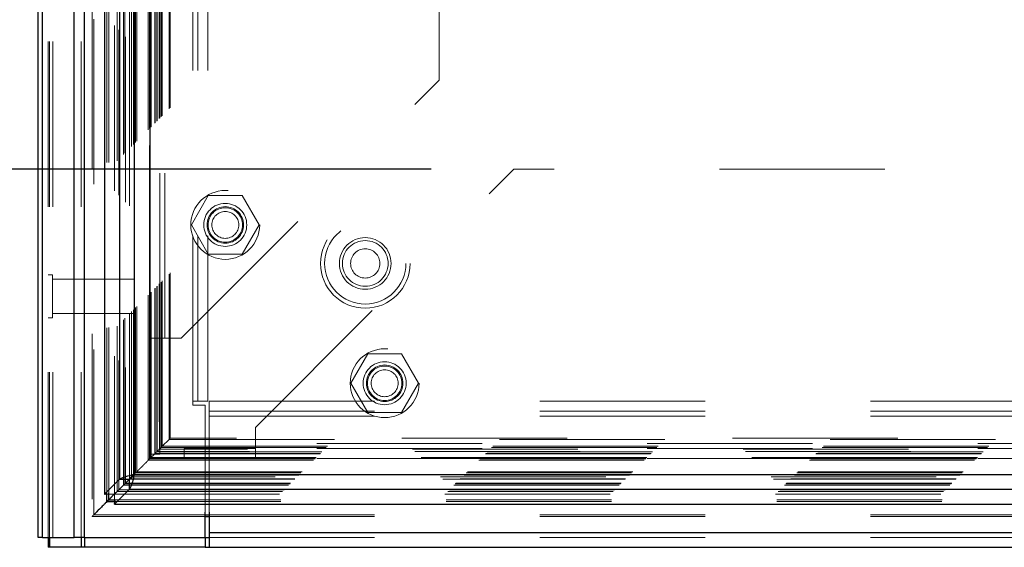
# Model space of a CAD drawing. Header units: inches. Extents: x 0.2 to 10.8, y 0.2 to 8.2.
# Tile 39 of 112: x 2.904 to 3.5, y 3.164 to 3.483. Entities that reach past the tile are written whole.
import ezdxf

# ---------------------------------------------------------------- set-up
doc = ezdxf.new("R2010")
doc.units = ezdxf.units.IN
doc.header["$MEASUREMENT"] = 0
doc.linetypes.add('HIDDEN', pattern=[0.075, 0.05, -0.025])
doc.layers.add('DIMENSIONS', color=140, linetype='Continuous')
doc.styles.add('SLDTEXTSTYLE0', font='TXT', dxfattribs={"width": 0.7})
doc.dimstyles.new('SLDDIMSTYLE0', dxfattribs={"dimtxt": 0.084961, "dimasz": 0.13, "dimexe": 0, "dimexo": 0.0625, "dimgap": 0.02124, "dimtad": 0, "dimtih": 1, "dimtoh": 1, "dimlfac": 12, "dimrnd": 1e-09, "dimzin": 12, "dimdsep": 46, "dimtxsty": 'SLDTEXTSTYLE0', "dimsah": 1, "dimcen": 0.09, "dimadec": 0, "dimazin": 3, "dimtfac": 1, "dimtofl": 0, "dimtmove": 0, "dimatfit": 3, "dimfxl": 0, "dimfrac": 2, "dimtolj": 1, "dimtzin": 12, "dimarcsym": 0})

# ---------------------------------------------------------------- blocks, each defined once
blk = doc.blocks.new('_D')
at = {"layer": 'DIMENSIONS'}
for p, q in [((3.153, 4.88279), (2.49667, 4.88279)), ((2.62167, 4.88279), (2.62167, 4.3702)), ((2.46009, 4.21614), (2.43156, 4.21614)), ((2.43156, 4.21614), (2.43156, 4.08111)), ((2.78324, 4.21614), (2.81177, 4.21614)), ((2.81177, 4.21614), (2.81177, 4.08111)), ((2.43156, 4.08111), (2.46009, 4.08111)), ((2.81177, 4.08111), (2.78324, 4.08111)), ((2.62167, 3.39252), (2.62167, 4.06209)), ((3.15306, 3.39252), (2.49667, 3.39252))]:
    blk.add_line(p, q, dxfattribs=at)
for points in [[(2.62167, 4.88279), (2.60167, 4.75279), (2.64167, 4.75279)], [(2.62167, 3.39252), (2.64167, 3.52252), (2.60167, 3.52252)]]:
    blk.add_solid(points, dxfattribs=at)
at = {"layer": 'DIMENSIONS', "char_height": 0.083333, "attachment_point": 1, "style": 'SLDTEXTSTYLE0'}
for s, insert in [('17.88', (2.46009, 4.34259)), ('454.2', (2.46009, 4.18854))]:
    blk.add_mtext(s, dxfattribs=dict(at, insert=insert))

msp = doc.modelspace()

# ---------------------------------------------------------------- linework, layer by layer
at = {"color": 7, "linetype": 'HIDDEN', "lineweight": 18}
for p, q in [((2.9243413, 3.1697457), (2.9243413, 5.4109271)), ((2.9213413, 3.1697457), (2.9213413, 5.1148933)), ((2.92222, 3.1697457), (2.92222, 5.1143949)), ((2.9243413, 3.1697457), (2.9243413, 5.113397)), ((2.9412959, 3.1697457), (2.9412959, 5.1054213)), ((2.9434172, 3.1697457), (2.9434172, 5.1051624)), ((2.9480393, 5.0928402), (2.9480393, 3.1824654)), ((2.9489632, 3.1833798), (2.9489632, 5.0919286)), ((2.9569663, 3.1965425), (2.9569663, 5.0787659)), ((2.9580995, 3.1966494), (2.9580995, 5.078659)), ((2.9614659, 5.0794582), (2.9614659, 3.1958502)), ((2.9631682, 3.1975848), (2.9631682, 5.0777236)), ((2.9640733, 5.076818), (2.9640733, 3.198488)), ((2.9669179, 3.2013345), (2.9669179, 5.0739739)), ((2.9677319, 3.2021485), (2.9677319, 5.0731599)), ((2.9678815, 3.2022981), (2.9678815, 5.0730103)), ((2.9682888, 5.0726122), (2.9682888, 3.2027079)), ((2.9705505, 5.0703737), (2.9705505, 3.2049347)), ((2.9705813, 3.2049958), (2.9705813, 5.0703141)), ((2.9707153, 3.2051319), (2.9707153, 5.0701765)), ((2.9719096, 3.2063292), (2.9719096, 5.0689783)), ((2.9730343, 3.2074509), (2.9730343, 5.0678575)), ((2.9735049, 5.0674286), (2.9735049, 3.2078798)), ((2.9743366, 3.2087533), (2.9743366, 5.0665552)), ((2.9750674, 3.209484), (2.9750674, 5.0658244)), ((2.9819513, 3.2163679), (2.9819513, 5.0589405)), ((2.9827846, 3.2172012), (2.9827846, 5.0581072)), ((2.9829974, 5.0578795), (2.9829974, 3.2174318)), ((2.9832013, 5.0576905), (2.9832013, 3.2176179)), ((2.9832013, 3.2176179), (2.9832013, 5.0576905)), ((2.9836179, 3.2180345), (2.9836179, 5.0572739)), ((2.9836656, 3.2180648), (2.9836656, 5.0572314)), ((2.9859096, 3.2203262), (2.9859096, 5.0549822)), ((2.9859096, 3.2203262), (2.9859096, 5.0549822)), ((2.9861506, 3.2205672), (2.9861506, 5.0547412)), ((2.9870798, 3.2214964), (2.9870798, 5.053812)), ((2.9873679, 3.2217845), (2.9873679, 5.0535239)), ((2.9889905, 3.2233876), (2.9889905, 5.0519193)), ((2.9896978, 3.2241144), (2.9896978, 5.051194)), ((2.9904708, 3.2248874), (2.9904708, 5.050421)), ((2.9945613, 3.2289779), (2.9945613, 5.0463305)), ((2.9952897, 3.2297091), (2.9952897, 5.0456198)), ((3.0089246, 3.2521624), (3.0089246, 5.0230791)), ((3.0089246, 3.2521624), (3.0089246, 5.0230791)), ((3.0119246, 3.2521624), (3.0119246, 5.0230791)), ((3.0179246, 3.2521624), (3.0179246, 5.0230791)), ((2.9830571, 3.2901959), (2.9830571, 4.9851125)), ((2.9890571, 3.2901959), (2.9890571, 4.9851125)), ((2.9920571, 3.2901959), (2.9920571, 4.9851125)), ((2.9920571, 3.2901959), (2.9920571, 4.9851125)), ((3.1580571, 3.4464459), (3.1580571, 4.8288625)), ((3.0018071, 3.2901959), (3.1580571, 3.4464459)), ((2.9827698, 3.4068181), (2.9827658, 3.2172139)), ((3.0468071, 3.2362654), (3.2030571, 3.3925154)), ((4.6276404, 3.3925154), (3.2030571, 3.3925154)), ((3.0183091, 3.376557), (3.0080612, 3.358807)), ((3.0388051, 3.376557), (3.0183091, 3.376557)), ((3.049053, 3.358807), (3.0388051, 3.376557)), ((3.0080612, 3.358807), (3.0183091, 3.341057)), ((3.0388051, 3.341057), (3.049053, 3.358807)), ((3.0183091, 3.341057), (3.0388051, 3.341057)), ((2.9239454, 3.3285999), (2.9213413, 3.3285999)), ((2.9239454, 3.3025582), (2.9239454, 3.3285999)), ((2.9734246, 3.3259957), (2.9239454, 3.3259957)), ((2.9734246, 3.3051624), (2.9734246, 3.3259957)), ((2.9213413, 3.3025582), (2.9239454, 3.3025582)), ((2.9239454, 3.3051624), (2.9734246, 3.3051624)), ((2.9830571, 3.2901959), (2.9920571, 3.2901959)), ((2.9830571, 3.2201959), (2.9830571, 3.2901959)), ((2.9890571, 3.2201959), (2.9890571, 3.2901959)), ((2.9920571, 3.2901959), (3.0018071, 3.2901959)), ((3.1147258, 3.2807654), (3.1044778, 3.2630154)), ((3.1352217, 3.2807654), (3.1147258, 3.2807654)), ((3.1454697, 3.2630154), (3.1352217, 3.2807654)), ((3.1044778, 3.2630154), (3.1147258, 3.2452654)), ((3.1352217, 3.2452654), (3.1454697, 3.2630154)), ((3.0089246, 3.2496624), (3.0089246, 3.2521624)), ((3.0179246, 3.2521624), (3.0089246, 3.2521624)), ((3.0164246, 3.2496624), (3.0089246, 3.2496624)), ((3.0164246, 3.1850806), (3.0164246, 3.2496624)), ((3.0189171, 3.2521624), (4.8117654, 3.2521624)), ((3.0189171, 3.2521624), (3.0189171, 3.2431624)), ((3.0189171, 3.2461624), (4.8117654, 3.2461624)), ((3.0189171, 3.2431624), (4.8117654, 3.2431624)), ((3.0189171, 3.2431624), (3.0189171, 3.1850806)), ((3.0189171, 3.2431624), (4.8117654, 3.2431624)), ((3.1147258, 3.2452654), (3.1352217, 3.2452654)), ((3.0468071, 3.2265154), (3.0468071, 3.2362654)), ((2.9945613, 3.2289779), (2.9904708, 3.2248874)), ((2.9945613, 3.2289779), (4.8360806, 3.2289779)), ((4.8353686, 3.2297115), (2.9952786, 3.2297115)), ((2.9888089, 3.2232255), (2.9881865, 3.2226031)), ((4.8419209, 3.2231545), (2.9886968, 3.2231545)), ((4.8418659, 3.2231982), (2.9887696, 3.2231982)), ((2.9896978, 3.2241144), (2.9889409, 3.2233575)), ((2.9904708, 3.2248874), (2.9896978, 3.2241144)), ((2.9896978, 3.2241144), (4.8409441, 3.2241144)), ((2.9904708, 3.2248874), (4.840171, 3.2248874)), ((3.0036404, 3.2235154), (3.0036404, 3.2175154)), ((3.0468071, 3.2235154), (3.0036404, 3.2235154)), ((4.7838904, 3.2265154), (3.0468071, 3.2265154)), ((3.0468071, 3.2175154), (3.0468071, 3.2265154)), ((4.7838904, 3.2265154), (3.0468071, 3.2265154)), ((4.7838904, 3.2235154), (3.0468071, 3.2235154)), ((2.9827846, 3.2172012), (2.9819513, 3.2163679)), ((2.9861506, 3.2205672), (2.9827846, 3.2172012)), ((2.9827846, 3.2172012), (4.8478573, 3.2172012)), ((2.9828092, 3.2171953), (4.8478483, 3.2171953)), ((2.9829503, 3.2173603), (4.8476815, 3.2173603)), ((2.9830571, 3.2201959), (2.9890571, 3.2201959)), ((2.9832013, 3.2176179), (4.8474406, 3.2176179)), ((2.9832013, 3.2176179), (4.8474406, 3.2176179)), ((4.8470472, 3.2180476), (2.9835851, 3.2180476)), ((2.9836179, 3.2180345), (4.8470239, 3.2180345)), ((2.9859096, 3.2203262), (4.8447323, 3.2203262)), ((2.9859096, 3.2203262), (4.8447323, 3.2203262)), ((2.9861506, 3.2205672), (4.8444913, 3.2205672)), ((2.9873679, 3.2217845), (2.9870798, 3.2214964)), ((2.9870798, 3.2214964), (4.8435621, 3.2214964)), ((4.8432739, 3.2217845), (2.9873679, 3.2217845)), ((3.0468071, 3.2175154), (3.0036404, 3.2175154)), ((4.7838904, 3.2175154), (3.0468071, 3.2175154)), ((2.9819513, 3.2163679), (4.8486906, 3.2163679)), ((4.8601675, 3.2049015), (2.9704774, 3.2049015)), ((2.9705598, 3.2049254), (4.8600821, 3.2049254)), ((2.9707153, 3.2051319), (4.8599266, 3.2051319)), ((4.858741, 3.2063004), (2.9719017, 3.2063004)), ((2.9730343, 3.2074509), (4.8576076, 3.2074509)), ((2.9743366, 3.2087533), (2.9733478, 3.2077644)), ((2.9735049, 3.2078798), (4.857137, 3.2078798)), ((2.9750674, 3.209484), (2.9743366, 3.2087533)), ((2.9743366, 3.2087533), (4.8563052, 3.2087533)), ((2.9750674, 3.209484), (4.8555745, 3.209484)), ((2.9669179, 3.2013345), (4.863724, 3.2013345)), ((2.9677319, 3.2021485), (4.86291, 3.2021485)), ((2.9678815, 3.2022981), (4.8627603, 3.2022981)), ((2.9681131, 3.2025256), (4.8625146, 3.2025256)), ((2.9559509, 3.1958502), (2.9614659, 3.1958502)), ((2.9620572, 3.1964414), (2.9614659, 3.1958502)), ((2.9614752, 3.1958409), (2.9620672, 3.1964328)), ((2.9614752, 3.1903475), (2.9614752, 3.1958409)), ((2.9614752, 3.1958409), (4.8691666, 3.1958409)), ((2.9631682, 3.1975848), (2.9620238, 3.1964404)), ((2.9631682, 3.1975848), (4.8674737, 3.1975848)), ((2.964152, 3.1985743), (4.8664861, 3.1985743)), ((2.9621689, 3.1913829), (4.868473, 3.1913829)), ((2.9622757, 3.1925161), (4.8683661, 3.1925161)), ((2.948034, 3.1824471), (3.0164246, 3.1824471)), ((2.950608, 3.1850335), (2.9489632, 3.1833798)), ((2.9489632, 3.1833798), (3.0164246, 3.1833798)), ((3.0189171, 3.1833798), (4.8117654, 3.1833798)), ((3.0189171, 3.1824471), (4.8117654, 3.1824471)), ((3.0189171, 3.1727457), (4.8117654, 3.1727457)), ((3.0189171, 3.1697457), (4.8117654, 3.1697457))]:
    msp.add_line(p, q, dxfattribs=at)
at = {"color": 7, "linetype": 'Continuous', "lineweight": 25}
for p, q in [((2.9153413, 3.1697457), (2.9153413, 5.1155752)), ((2.9179773, 3.1697457), (2.9179773, 5.1143949)), ((2.9370533, 3.1697457), (2.9370533, 5.1054213)), ((2.9434172, 3.1697457), (2.9434172, 5.1051624)), ((2.9555571, 5.0794582), (2.9555571, 3.1958502)), ((2.9646416, 5.0703737), (2.9646416, 3.2049347)), ((2.9735049, 5.0674286), (2.9735049, 3.2078798)), ((2.9646416, 3.2049347), (2.9555571, 3.1958502)), ((2.9705505, 3.2049347), (2.9620572, 3.1964414)), ((2.9620672, 3.1964328), (2.9705598, 3.2049254)), ((2.9646416, 3.2049347), (2.9705505, 3.2049347)), ((2.9733478, 3.2077644), (2.9705343, 3.2049509)), ((2.9705598, 3.1990166), (2.9705598, 3.2049254)), ((2.9735049, 3.2078798), (4.857137, 3.2078798)), ((2.9614752, 3.189932), (2.9705598, 3.1990166)), ((2.9705598, 3.1990166), (4.8600821, 3.1990166)), ((2.9555571, 3.1958502), (2.9559509, 3.1958502)), ((2.9569663, 3.1913829), (2.9569663, 3.1965425)), ((2.9580995, 3.1925161), (2.9580995, 3.1966494)), ((2.9620238, 3.1964404), (2.9580995, 3.1925161)), ((2.9580995, 3.1925161), (2.9569663, 3.1913829)), ((2.9569663, 3.1913829), (2.9621689, 3.1913829)), ((2.9580995, 3.1925161), (2.9622757, 3.1925161)), ((2.9614752, 3.189932), (2.9614752, 3.1903475)), ((2.9614752, 3.189932), (4.8691666, 3.189932)), ((3.0164246, 3.1697457), (3.0164246, 3.1850806)), ((3.0164246, 3.1833798), (3.0189171, 3.1833798)), ((3.0164246, 3.1824471), (3.0189171, 3.1824471)), ((3.0189171, 3.1850806), (3.0189171, 3.1727457)), ((2.9179773, 3.1697457), (2.9153413, 3.1697457)), ((2.9179773, 3.1697457), (2.9370533, 3.1697457)), ((2.9213413, 3.1697457), (2.9213413, 3.1637457)), ((2.922219, 3.1697457), (2.922219, 3.1637457)), ((2.9434172, 3.1697457), (2.9370533, 3.1697457)), ((2.941295, 3.1697457), (2.941295, 3.1637457)), ((2.943414, 3.1697457), (2.943414, 3.1637457)), ((2.9434172, 3.1697457), (3.0164246, 3.1697457)), ((3.0164171, 3.1697457), (3.0164171, 3.1637457)), ((3.0164246, 3.1697457), (3.0189171, 3.1697457)), ((3.0189171, 3.1727457), (4.8117654, 3.1727457)), ((3.0189171, 3.1727457), (3.0189171, 3.1637457)), ((2.922219, 3.1637457), (2.9213413, 3.1637457)), ((2.941295, 3.1637457), (2.922219, 3.1637457)), ((2.943414, 3.1637457), (2.941295, 3.1637457)), ((3.0164171, 3.1637457), (2.943414, 3.1637457)), ((3.0164171, 3.1637457), (3.0189171, 3.1637457)), ((3.0189171, 3.1637457), (4.8117654, 3.1637457))]:
    msp.add_line(p, q, dxfattribs=at)
at = {"color": 7, "linetype": 'HIDDEN', "lineweight": 18}
for centre, radius in [((3.0285571, 3.358807), 0.0208333), ((3.0285571, 3.358807), 0.0130208), ((3.0285571, 3.358807), 0.0110417), ((3.0285571, 3.358807), 0.0104167), ((3.0285571, 3.358807), 0.0081625), ((3.1132579, 3.3354957), 0.0270833), ((3.1132579, 3.3354957), 0.0245833), ((3.1132579, 3.3354957), 0.0245833), ((3.1132579, 3.3354957), 0.015625), ((3.1132579, 3.3354957), 0.0138333), ((3.1132579, 3.3354957), 0.0088333), ((3.1249738, 3.2630154), 0.0208333), ((3.1249738, 3.2630154), 0.0130208), ((3.1249738, 3.2630154), 0.0110417), ((3.1249738, 3.2630154), 0.0104167), ((3.1249738, 3.2630154), 0.0081625)]:
    msp.add_circle(centre, radius, dxfattribs=at)
for points, knots in [([(2.9887147, 3.2231362), (2.9887073, 3.2252766), (2.9886864, 3.2313547), (2.9886689, 3.2423893), (2.9886577, 3.2571349), (2.988657, 3.2742765), (2.9886619, 3.2987917), (2.9886667, 3.329227), (2.988662, 3.3746024), (2.9886641, 3.428916), (2.9886629, 3.5474397), (2.988664, 3.7803679), (2.9886636, 4.1682333), (2.9886629, 4.5094867), (2.9886639, 4.7444383), (2.988662, 4.8324307), (2.9886669, 4.8985634), (2.9886634, 4.9429787), (2.9886581, 4.9654212), (2.9886572, 4.9866652), (2.9886683, 5.0054075), (2.9886939, 5.0210143), (2.9887292, 5.0335738), (2.9887677, 5.0435117), (2.9887972, 5.0493901), (2.9888091, 5.0520034), (2.9888094, 5.0520812)], [0, 0, 0, 0, 0.00351099, 0.00997012, 0.01809984, 0.02769812, 0.03808723, 0.05831184, 0.07762083, 0.11251589, 0.14740176, 0.27203389, 0.49458523, 0.78361263, 0.83178777, 0.87997353, 0.92794543, 0.94026453, 0.95282728, 0.96475771, 0.97511069, 0.9835701, 0.99035753, 0.99571192, 0.99987228, 1, 1, 1, 1]), ([(2.9943792, 3.2287958), (2.9944628, 3.2288743), (2.9946995, 3.2290966), (2.9949607, 3.2293713), (2.9951422, 3.2295587), (2.9952603, 3.2296767), (2.9953182, 3.2297413), (2.9951187, 3.2295659), (2.9948017, 3.2292315), (2.9945613, 3.2289779)], [0, 0, 0, 0, 0.073653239, 0.208491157, 0.270208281, 0.328748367, 0.433497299, 0.570378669, 1, 1, 1, 1]), ([(2.9827846, 3.2172012), (2.9827954, 3.2172103), (2.9828244, 3.2172344), (2.9828914, 3.2172883), (2.9829868, 3.2173771), (2.9831214, 3.2175155), (2.9832913, 3.2177016), (2.9834713, 3.2178857), (2.9837496, 3.2181853), (2.9841339, 3.2185375), (2.9846238, 3.2190219), (2.9851176, 3.21951), (2.985607, 3.2200028), (2.9861033, 3.2205217), (2.9866316, 3.2210684), (2.9872154, 3.2216452), (2.9877339, 3.2221507), (2.9881608, 3.2225746), (2.988481, 3.2229075), (2.9887445, 3.2231679), (2.9889009, 3.22331), (2.9889545, 3.2233734), (2.9889756, 3.223398), (2.9889664, 3.2233912), (2.9889253, 3.2233513), (2.9888347, 3.2232596), (2.9886697, 3.2230885), (2.9884126, 3.2228312), (2.9880739, 3.2224921), (2.9877032, 3.2221209), (2.9873386, 3.221752), (2.9870161, 3.2214295), (2.9867123, 3.2211278), (2.9864283, 3.2208449), (2.9862399, 3.2206565), (2.9861506, 3.2205672)], [0, 0, 0, 0, 0.00439356, 0.01173838, 0.02163482, 0.03350567, 0.04779307, 0.06568678, 0.08271741, 0.13093937, 0.18168737, 0.23216768, 0.28228217, 0.33196403, 0.38592837, 0.4419291, 0.49946573, 0.52708501, 0.55441871, 0.582539, 0.59216523, 0.60287403, 0.6156206, 0.63018155, 0.64591919, 0.66303072, 0.69332902, 0.73059674, 0.77495177, 0.82660596, 0.86749821, 0.90533369, 0.94005342, 0.9715974, 1, 1, 1, 1]), ([(2.9885259, 3.2229524), (2.9890536, 3.223483), (2.9901471, 3.2245824), (2.991074, 3.225497), (2.9915536, 3.2259702)], [0, 0, 0, 0, 0.48263508, 1, 1, 1, 1]), ([(2.9733917, 3.2077986), (2.9736723, 3.2080766), (2.9741153, 3.2085155), (2.9747953, 3.2092074), (2.9753744, 3.2097944), (2.9758936, 3.2103024), (2.9765438, 3.210969), (2.977012, 3.2114193), (2.9779922, 3.2124162), (2.9792336, 3.2136433), (2.9806221, 3.2150335), (2.9817549, 3.2161666), (2.9824241, 3.2168614), (2.9828738, 3.2173134), (2.9831997, 3.2176437), (2.9834225, 3.2178222), (2.9835488, 3.2179618), (2.9836467, 3.21809), (2.9836861, 3.2181261), (2.9836127, 3.2180462), (2.9835851, 3.2180162)], [0, 0, 0, 0, 0.07248121, 0.11440853, 0.15839701, 0.2030076, 0.23118071, 0.3256349, 0.41389928, 0.55989492, 0.71427079, 0.78943896, 0.82917027, 0.86907429, 0.88980041, 0.90626186, 0.91936882, 0.93533465, 0.97568585, 1, 1, 1, 1]), ([(2.9829503, 3.2173744), (2.9829438, 3.217365), (2.9829329, 3.2173491), (2.9829742, 3.2173957), (2.9830431, 3.2174611), (2.9830683, 3.2174849)], [0, 0, 0, 0, 0.48314104, 0.81107607, 1, 1, 1, 1]), ([(2.9677319, 3.2021485), (2.9677085, 3.202125), (2.9676614, 3.2020778), (2.9676072, 3.2020229), (2.9675986, 3.202014), (2.9676677, 3.2020841), (2.9677696, 3.2021864), (2.9678874, 3.2023046), (2.9680692, 3.2024805), (2.9682137, 3.2026284), (2.9682914, 3.2027079)], [0, 0, 0, 0, 0.08209211, 0.1652609, 0.33805336, 0.51845862, 0.6098696, 0.70165625, 0.83956933, 1, 1, 1, 1]), ([(2.9489632, 3.1833798), (2.9487271, 3.1831434), (2.9484092, 3.182825), (2.948117, 3.1825234), (2.9480245, 3.1824439), (2.9480293, 3.1824468), (2.9480639, 3.1824735), (2.9481034, 3.1825094), (2.948158, 3.1825658), (2.9482524, 3.1826679), (2.9484939, 3.1829167), (2.9489356, 3.1833567), (2.9500152, 3.184424), (2.9515231, 3.185946), (2.9531689, 3.1875909), (2.9544353, 3.1888341), (2.9555203, 3.1899532), (2.9567715, 3.1911871), (2.9584622, 3.1928637), (2.959723, 3.1941338), (2.960524, 3.1949406)], [0, 0, 0, 0, 0.08807913, 0.1186328, 0.14214638, 0.15203272, 0.1568019, 0.16145116, 0.16613327, 0.17111047, 0.18252529, 0.21244946, 0.25271336, 0.39000459, 0.51260377, 0.59202724, 0.67573004, 0.76271417, 0.84926625, 1, 1, 1, 1]), ([(2.9631682, 3.1975848), (2.9631564, 3.1975725), (2.9631319, 3.1975467), (2.9631505, 3.1975633), (2.9632047, 3.1976208), (2.9632976, 3.1977207), (2.9634027, 3.197828), (2.963489, 3.197913), (2.9635739, 3.1979932), (2.9637118, 3.1981266), (2.9639197, 3.1983361), (2.9640733, 3.198492), (2.964152, 3.1985717)], [0, 0, 0, 0, 0.08063561, 0.16911263, 0.26920322, 0.38063025, 0.50007052, 0.5495463, 0.58205202, 0.68584555, 0.83919143, 1, 1, 1, 1])]:
    msp.add_open_spline(points, degree=3, knots=knots, dxfattribs=at)
at = {"color": 7, "linetype": 'Continuous', "lineweight": 25}
for points, knots in [([(2.9646416, 3.2049347), (2.9648235, 3.2051801), (2.9651871, 3.2054255), (2.9662343, 3.2059164), (2.9669176, 3.2061618), (2.968522, 3.2066527), (2.9694427, 3.2068981), (2.9714108, 3.207389), (2.9724577, 3.2076344), (2.9735049, 3.2078798)], [0, 0, 0, 0, 0.25, 0.25, 0.5, 0.5, 0.75, 0.75, 1, 1, 1, 1]), ([(2.9735049, 3.2078798), (2.9734052, 3.2078097), (2.9732057, 3.2076695), (2.9729095, 3.2074591), (2.9726192, 3.2072487), (2.9723377, 3.2070384), (2.9720678, 3.206828), (2.9718121, 3.2066176), (2.9715138, 3.2063548), (2.9711947, 3.2060391), (2.9708947, 3.205671), (2.9706674, 3.2053028), (2.9705895, 3.2050574), (2.9705505, 3.2049347)], [0, 0, 0, 0, 0.071448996, 0.142897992, 0.214346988, 0.285795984, 0.35724498, 0.428693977, 0.500142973, 0.625107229, 0.750071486, 0.875035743, 1, 1, 1, 1]), ([(2.9735049, 3.2078798), (2.9732595, 3.2068326), (2.973014, 3.2057857), (2.9725232, 3.2038176), (2.9722778, 3.2028969), (2.9717869, 3.2012925), (2.9715415, 3.2006092), (2.9710506, 3.199562), (2.9708052, 3.1991984), (2.9705598, 3.1990166)], [0, 0, 0, 0, 0.25, 0.25, 0.5, 0.5, 0.75, 0.75, 1, 1, 1, 1]), ([(2.9705598, 3.2049254), (2.9706299, 3.2049456), (2.9707701, 3.2049859), (2.9709805, 3.2050829), (2.9711909, 3.2052057), (2.9714012, 3.2053556), (2.9716116, 3.2055304), (2.971822, 3.2057287), (2.9720848, 3.2060031), (2.9724005, 3.2063722), (2.9727686, 3.2068485), (2.9731368, 3.2073562), (2.9733822, 3.2077053), (2.9735049, 3.2078798)], [0, 0, 0, 0, 0.071449, 0.14289799, 0.21434699, 0.28579598, 0.35724498, 0.42869398, 0.50014297, 0.62510723, 0.75007149, 0.87503574, 1, 1, 1, 1]), ([(2.9569663, 3.1913829), (2.9566379, 3.1910452), (2.9562142, 3.1906095), (2.9553529, 3.1897659), (2.9544242, 3.1888485), (2.9523652, 3.1867667), (2.9510695, 3.1854982), (2.9506781, 3.185104), (2.950608, 3.1850335)], [0, 0, 0, 0, 0.20390071, 0.26302236, 0.58512217, 0.87762377, 0.97810883, 1, 1, 1, 1])]:
    msp.add_open_spline(points, degree=3, knots=knots, dxfattribs=at)

# ---------------------------------------------------------------- dimensions: what is measured, and where the dimension line sits
at = {"layer": 'DIMENSIONS'}
dim = msp.add_linear_dim(base=(2.6216666, 4.882793), p1=(3.2030571, 3.3925154), p2=(3.2030014, 4.882793), angle=90, dimstyle='SLDDIMSTYLE0', dxfattribs=at)
dim.commit()
dim.dimension.update_dxf_attribs({"geometry": '_D', "text_midpoint": (2.6216666, 4.2161444), "dimtype": 160})

doc.saveas('drawing.dxf')
